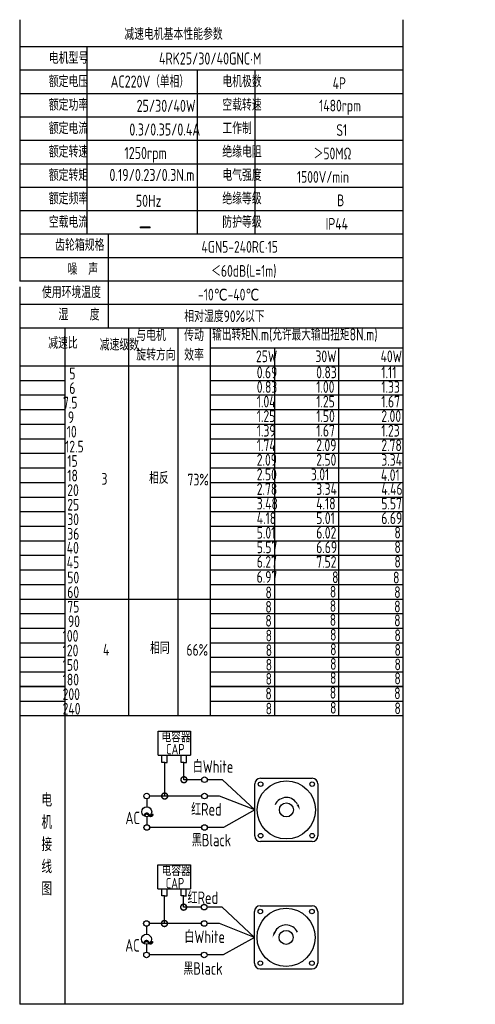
# Model space of a CAD drawing. Header units: inches. Extents: x -753 to 5070, y -3075 to 1581.
# Tile 131 of 178: x 3345 to 3611, y 9 to 583. Entities that reach past the tile are written whole.
import ezdxf

# ---------------------------------------------------------------- set-up
doc = ezdxf.new("R2010")
doc.units = ezdxf.units.IN
doc.header["$LTSCALE"] = 10
doc.header["$MEASUREMENT"] = 0
for name, color, linetype in [('1轮廓实线层', 7, 'Continuous'), ('2细线层', 4, 'Continuous'), ('6文字层', 3, 'Continuous'), ('7标注层', 4, 'Continuous')]:
    doc.layers.add(name, color=color, linetype=linetype)
doc.styles.add('PC_TEXTSTYLE', font='isocp.shx', dxfattribs={"width": 0.8, "bigfont": 'HZFS.SHX'})

# ---------------------------------------------------------------- blocks, each defined once
blk = doc.blocks.new('_DotSmall')
at = {"color": 0, "linetype": 'ByBlock', "const_width": 0.5}
blk.add_lwpolyline([(-0.0625, 0, 1), (0.0625, 0, 1)], format="xyb", close=True, dxfattribs=at)

msp = doc.modelspace()

# ---------------------------------------------------------------- linework, layer by layer
at = {"layer": '1轮廓实线层'}
for p, q in [((3344.949, 583), (3344.949, 430.563)), ((3568.381, 583), (3568.381, 192.181)), ((3344.949, 427.348), (3344.949, 153.317)), ((3344.949, 192.181), (3344.949, 9)), ((3568.381, 192.181), (3568.381, 9)), ((3568.381, 9), (3344.949, 9))]:
    msp.add_line(p, q, dxfattribs=at)
at = {"layer": '1轮廓实线层', "color": 4}
for p, q in [((3456.274, 391.653), (3568.381, 391.653)), ((3493.644, 391.653), (3493.644, 177.302)), ((3531.014, 391.653), (3531.014, 177.302))]:
    msp.add_line(p, q, dxfattribs=at)
at = {"layer": '2细线层'}
for p, q in [((3568.381, 567.152), (3344.949, 567.152)), ((3384.087, 567.152), (3384.087, 457.881)), ((3568.381, 553.493), (3344.949, 553.493)), ((3448.418, 553.493), (3448.418, 457.881)), ((3482.109, 553.493), (3482.109, 457.881)), ((3568.381, 539.834), (3344.949, 539.834)), ((3568.381, 526.175), (3344.949, 526.175)), ((3568.381, 512.516), (3344.949, 512.516)), ((3568.381, 498.857), (3344.949, 498.857)), ((3568.381, 485.198), (3344.949, 485.198)), ((3568.381, 471.539), (3344.949, 471.539)), ((3568.381, 457.881), (3344.949, 457.881)), ((3396.504, 457.881), (3396.504, 403.245)), ((3568.381, 444.222), (3344.949, 444.222)), ((3568.381, 430.563), (3344.949, 430.563)), ((3568.381, 430.563), (3344.949, 430.563)), ((3568.381, 416.904), (3344.949, 416.904)), ((3568.381, 416.904), (3344.949, 416.904)), ((3512.326, 403.245), (3344.949, 403.245)), ((3568.381, 403.245), (3344.949, 403.245)), ((3371.494, 177.302), (3371.494, 403.245)), ((3408.587, 177.302), (3408.587, 403.245)), ((3437.433, 177.302), (3437.433, 403.245)), ((3456.274, 177.302), (3456.274, 403.245)), ((3344.949, 381.208), (3568.381, 381.208)), ((3344.949, 372.712), (3371.494, 372.712)), ((3456.274, 372.712), (3568.381, 372.712)), ((3344.949, 364.216), (3371.494, 364.216)), ((3456.274, 364.216), (3568.381, 364.216)), ((3344.949, 355.72), (3371.494, 355.72)), ((3456.274, 355.72), (3568.381, 355.72)), ((3344.949, 347.224), (3371.494, 347.224)), ((3456.274, 347.224), (3568.381, 347.224)), ((3344.949, 338.728), (3371.494, 338.728)), ((3456.274, 338.728), (3568.381, 338.728)), ((3344.949, 330.232), (3371.494, 330.232)), ((3456.274, 330.232), (3568.381, 330.232)), ((3344.949, 321.736), (3371.494, 321.736)), ((3456.274, 321.736), (3568.381, 321.736)), ((3344.949, 313.24), (3371.494, 313.24)), ((3456.274, 313.24), (3568.381, 313.24)), ((3344.949, 304.744), (3371.494, 304.744)), ((3456.274, 304.744), (3568.381, 304.744)), ((3344.949, 296.247), (3371.494, 296.247)), ((3456.274, 296.247), (3568.381, 296.247)), ((3344.949, 287.751), (3371.494, 287.751)), ((3456.274, 287.751), (3568.381, 287.751)), ((3344.949, 279.255), (3371.494, 279.255)), ((3456.274, 279.255), (3568.381, 279.255)), ((3344.949, 270.759), (3371.494, 270.759)), ((3456.274, 270.759), (3568.381, 270.759)), ((3344.949, 262.263), (3371.494, 262.263)), ((3456.274, 262.263), (3568.381, 262.263)), ((3344.949, 253.767), (3371.494, 253.767)), ((3456.274, 253.767), (3568.381, 253.767)), ((3344.949, 245.271), (3456.274, 245.271)), ((3456.274, 245.271), (3568.381, 245.271)), ((3344.949, 236.775), (3371.494, 236.775)), ((3456.274, 236.775), (3568.381, 236.775)), ((3344.949, 228.279), (3371.494, 228.279)), ((3456.274, 228.279), (3568.381, 228.279)), ((3344.949, 219.783), (3371.494, 219.783)), ((3456.274, 219.783), (3568.381, 219.783)), ((3344.949, 211.287), (3371.494, 211.287)), ((3456.274, 211.287), (3568.381, 211.287)), ((3344.949, 202.79), (3371.494, 202.79)), ((3456.274, 202.79), (3568.381, 202.79)), ((3371.494, 194.294), (3344.949, 194.294)), ((3344.949, 194.294), (3371.494, 194.294)), ((3568.381, 194.294), (3456.274, 194.294)), ((3456.274, 194.294), (3568.381, 194.294)), ((3344.949, 185.798), (3371.494, 185.798)), ((3456.274, 185.798), (3568.381, 185.798)), ((3344.949, 177.302), (3456.274, 177.302)), ((3344.949, 177.302), (3456.274, 177.302)), ((3371.494, 9), (3371.494, 177.302)), ((3456.274, 177.302), (3568.381, 177.302)), ((3425.725, 154.22), (3425.725, 168.149)), ((3425.725, 168.149), (3444.68, 168.149)), ((3444.68, 168.149), (3444.68, 154.22)), ((3425.725, 154.22), (3444.604, 154.22)), ((3427.947, 150.051), (3427.947, 154.22)), ((3429.522, 150.051), (3427.947, 150.051)), ((3429.478, 150.051), (3431.053, 150.051)), ((3429.522, 130.412), (3429.522, 150.051)), ((3431.009, 150.051), (3431.009, 154.22)), ((3439.172, 150.061), (3439.172, 154.229)), ((3440.747, 150.061), (3439.172, 150.061)), ((3440.703, 150.061), (3442.278, 150.061)), ((3440.747, 139.932), (3440.747, 150.101)), ((3442.234, 150.061), (3442.234, 154.229)), ((3451.112, 139.932), (3440.747, 139.932)), ((3463.283, 139.932), (3454.393, 139.932)), ((3482.103, 122.325), (3463.283, 139.932)), ((3451.12, 130.412), (3429.522, 130.412)), ((3482.103, 122.325), (3463.853, 112.073)), ((3451.112, 112.073), (3420.762, 112.073)), ((3463.853, 112.073), (3454.393, 112.073)), ((3425.615, 76.363), (3425.615, 90.292)), ((3425.615, 90.292), (3444.571, 90.292)), ((3444.571, 90.292), (3444.571, 76.363)), ((3425.615, 76.363), (3444.495, 76.363)), ((3427.838, 72.195), (3427.838, 76.363)), ((3430.899, 72.195), (3430.899, 76.363)), ((3439.063, 72.204), (3439.063, 76.373)), ((3442.124, 72.204), (3442.124, 76.373)), ((3429.413, 72.195), (3427.838, 72.195)), ((3429.368, 56.111), (3429.368, 72.195)), ((3429.368, 72.195), (3430.944, 72.195)), ((3440.638, 72.204), (3439.063, 72.204)), ((3440.593, 72.204), (3442.169, 72.204)), ((3440.593, 65.632), (3440.593, 72.196)), ((3450.959, 65.632), (3440.593, 65.632)), ((3463.129, 65.632), (3454.239, 65.632)), ((3481.949, 48.025), (3463.129, 65.632)), ((3450.966, 56.111), (3429.368, 56.111)), ((3481.949, 48.025), (3463.699, 37.773)), ((3450.959, 37.773), (3420.608, 37.773)), ((3463.699, 37.773), (3454.239, 37.773)), ((3485.222, 29.614), (3515.498, 29.614))]:
    msp.add_line(p, q, dxfattribs=at)
at = {"layer": '2细线层', "color": 4}
for p, q in [((3485.376, 140.736), (3515.652, 140.736)), ((3482.103, 107.187), (3482.103, 137.463)), ((3518.925, 137.463), (3518.925, 107.187)), ((3515.652, 103.914), (3485.376, 103.914)), ((3486.717, 103.914), (3485.376, 103.914)), ((3481.949, 32.887), (3481.949, 63.163)), ((3485.222, 66.436), (3515.498, 66.436)), ((3518.771, 63.163), (3518.771, 32.887))]:
    msp.add_line(p, q, dxfattribs=at)
at = {"layer": '2细线层'}
for points in [[(3507.08, 125.387, 0, 0, 0), (3507.08, 125.387, 1.227, 0, 0), (3508.549, 122.236, 0, 0, 0)], [(3493.794, 51.086, 0, 0, 0), (3493.794, 51.086, 1.227, 0, 0), (3492.325, 47.935, 0, 0, 0)]]:
    msp.add_lwpolyline(points, format="xyseb", dxfattribs=at)
for centre in [(3452.752, 139.932), (3419.05, 130.412), (3452.76, 130.412), (3419.077, 112.073), (3452.752, 112.073), (3452.599, 65.632), (3418.896, 56.111), (3452.606, 56.111), (3418.924, 37.773), (3452.599, 37.773)]:
    msp.add_circle(centre, 1.64, dxfattribs=at)
at = {"layer": '2细线层', "color": 4}
for centre, radius in [((3500.514, 122.325), 16.944), ((3485.47, 137.369), 1.33), ((3515.558, 137.369), 1.33), ((3500.514, 122.325), 4.091), ((3485.47, 107.282), 1.33), ((3515.558, 107.282), 1.33), ((3500.36, 48.025), 16.944), ((3485.317, 63.068), 1.33), ((3515.404, 63.068), 1.33), ((3500.36, 48.025), 4.091), ((3485.317, 32.981), 1.33), ((3515.404, 32.981), 1.33)]:
    msp.add_circle(centre, radius, dxfattribs=at)
for centre, start, end in [((3485.376, 137.463), 90, 180), ((3515.652, 137.463), 0, 90), ((3485.376, 107.187), 180, 270), ((3515.652, 107.187), 270, 0), ((3485.222, 63.163), 90, 180), ((3515.498, 63.163), 0, 90), ((3485.222, 32.887), 180, 270), ((3515.498, 32.887), 270, 0)]:
    msp.add_arc(centre, 3.273, start, end, dxfattribs=at)
at = {"layer": '2细线层'}
for centre in [(3500.514, 122.325), (3500.36, 48.025)]:
    msp.add_arc(centre, 7.245, 25, 156.223514, dxfattribs=at)
at = {"layer": '7标注层'}
for p, q in [((3419.068, 128.772), (3419.071, 124.128)), ((3429.522, 130.412), (3420.69, 130.412)), ((3461.598, 130.412), (3454.4, 130.412)), ((3482.103, 122.325), (3461.598, 130.412)), ((3419.074, 118.357), (3419.077, 113.713)), ((3418.914, 54.471), (3418.917, 49.828)), ((3429.368, 56.111), (3420.537, 56.111)), ((3461.445, 56.111), (3454.247, 56.111)), ((3481.949, 48.025), (3461.445, 56.111)), ((3418.921, 44.056), (3418.924, 39.413))]:
    msp.add_line(p, q, dxfattribs=at)
for centre in [(3419.073, 121.242), (3418.919, 46.942)]:
    msp.add_circle(centre, 2.886, dxfattribs=at)

# ---------------------------------------------------------------- block references
at = {"layer": '2细线层'}
for p, xscale, yscale, zscale, rotation in [((3440.747, 139.932), 6.91248740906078, 6.91248740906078, 6.91248740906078, 0.0552960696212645), ((3429.522, 130.412), 6.91248740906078, 6.91248740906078, 6.91248740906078, 0.0552960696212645), ((3440.593, 65.632), 6.912487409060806, 6.912487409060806, 6.912487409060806, 0.05529606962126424), ((3429.368, 56.111), 6.912487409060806, 6.912487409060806, 6.912487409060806, 0.05529606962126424)]:
    msp.add_blockref('_DotSmall', p, dxfattribs=dict(at, xscale=xscale, yscale=yscale, zscale=zscale, rotation=rotation))

# ---------------------------------------------------------------- texts
at = {"layer": '6文字层', "style": 'PC_TEXTSTYLE'}
for s, insert, char_height, width, attachment_point in [('{\\C3;减速电机基本性能参数}', (3405.985, 578.054), 6.82948, 79.68493, 1), ('{\\C3;         电机型号 }', (3333.849, 564.098), 6.82948, 79.68493, 1), ('\\pi7.6036;{\\C3;      4RK25/30/40GNC·M}', (3399.254, 563.883), 7.04396, 97.70874, 1), ('{\\C3;         额定电压}', (3333.849, 550.439), 6.82948, 79.68493, 1), ('{\\C3;       AC220V（单相）}', (3375.453, 550.469), 7.04396, 82.18743, 1), ('{\\C3;         电机极数}', (3435.047, 550.439), 6.82948, 79.68493, 1), ('{\\C3;         4P}', (3499.411, 549.391), 6.82948, 79.68493, 1), ('{\\C3;         额定功率}', (3333.849, 536.78), 6.82948, 79.68493, 1), ('{\\C3;              25/30/40W}', (3368.069, 536.308), 7.04396, 82.18743, 1), ('{\\C3;         空载转速}', (3435.047, 536.78), 6.82948, 79.68493, 1), ('{\\C3;          1480rpm}', (3488.394, 536.325), 6.82948, 79.68493, 1), ('{\\C3;         额定电流}', (3333.849, 523.121), 6.82948, 79.68493, 1), ('{\\C3;              0.3/0.35/0.4A}', (3363.818, 522.492), 7.04396, 82.18743, 1), ('{\\C3;         工作制}', (3435.047, 523.121), 6.82948, 79.68493, 1), ('{\\C3;           S1}', (3495.295, 522.073), 6.82948, 79.68493, 1), ('{\\C3;         额定转速}', (3333.849, 509.462), 6.82948, 79.68493, 1), ('{\\C3;       1250rpm}', (3383.501, 508.784), 7.04396, 82.18743, 1), ('{\\C3;         绝缘电阻}', (3435.047, 509.462), 6.82948, 79.68493, 1), ('{\\C3;       ＞50MΩ}', (3494.523, 508.414), 6.82948, 79.68493, 1), ('{\\C3;         额定转矩}', (3333.849, 495.804), 6.82948, 79.68493, 1), ('{\\C3;       0.19/0.23/0.3N.m}', (3374.754, 496.009), 7.04396, 82.18743, 1), ('{\\C3;         电气强度}', (3435.047, 495.804), 6.82948, 79.68493, 1), ('{\\C3;  1500V/min}', (3500.391, 494.755), 6.82948, 79.68493, 1), ('{\\C3;         额定频率}', (3333.849, 482.145), 6.82948, 79.68493, 1), ('{\\C3;         绝缘等级}', (3435.047, 482.145), 6.82948, 79.68493, 1), ('{\\C3;        50Hz}', (3386.913, 480.918), 7.04396, 82.18743, 1), ('{\\C3;          B}', (3498.896, 481.096), 6.82948, 79.68493, 1), ('{\\C3;         空载电流}', (3333.849, 468.486), 6.82948, 79.68493, 1), ('{\\C3;         防护等级}', (3435.047, 468.486), 6.82948, 79.68493, 1), ('{\\C3;         IP44}', (3495.295, 467.437), 6.82948, 79.68493, 1), ('{\\C3;        \\H1.6708x;—}', (3389.31, 468.793), 6.82948, 79.68493, 1), ('{\\C3;              齿轮箱规格}', (3321.94, 455.071), 6.82948, 79.68493, 1), ('{\\C3;             4GN5-240RC·15}', (3410.387, 453.973), 6.82948, 91.5182, 1), ('{\\C3;              噪  声}', (3329.225, 440.988), 6.82948, 79.68493, 1), ('{\\C3;              ＜60dB(L=1m)}', (3412.9, 439.944), 6.82948, 79.68493, 1), ('{\\C3;       使用环境温度}', (3336.09, 427.509), 6.82948, 79.68493, 1), ('{\\C3;       -10℃-40℃}', (3427.12, 426.151), 6.82948, 79.68493, 1), ('{\\C3;           湿    度}', (3333.218, 414.5), 6.82948, 79.68493, 1), ('{\\C3;      相对湿度90%以下}', (3422.232, 413.527), 6.82948, 79.68493, 1), ('{\\C3;与电机\\P旋转方向}', (3412.967, 402.502), 6.8295, 79.68493, 1), ('{\\C3;传动\\P效率}', (3440.92, 402.43), 6.8295, 79.68493, 1), ('{\\C3;输出转矩N.m(允许最大输出扭矩8N.m)}', (3457.266, 402.996), 7.04396, 122.53347, 1), ('{\\C3;              减速比}', (3317.877, 397.94), 6.82948, 79.68493, 1), ('{\\C3;              减速级数}', (3347.901, 396.949), 6.82948, 79.68493, 1), ('{\\C3;                25W}', (3432.823, 390.157), 6.82948, 79.68493, 1), ('{\\C3;                30W}', (3467.502, 390.157), 6.82948, 79.68493, 1), ('{\\C3;                40W}', (3505.478, 390.157), 6.82948, 79.68493, 1), ('{\\C3;                   5}', (3314.568, 380.135), 6.82948, 79.68493, 1), ('{\\C3;                0.69}', (3433.268, 380.776), 6.82948, 79.68493, 1), ('{\\C3;                0.83}', (3467.947, 380.776), 6.82948, 79.68493, 1), ('{\\C3;                1.11}', (3505.923, 380.776), 6.82948, 79.68493, 1), ('{\\C3;                   6}', (3314.568, 371.639), 6.82948, 79.68493, 1), ('{\\C3;                0.83}', (3433.268, 372.28), 6.82948, 79.68493, 1), ('{\\C3;                1.00}', (3467.947, 372.28), 6.82948, 79.68493, 1), ('{\\C3;                1.33}', (3505.923, 372.28), 6.82948, 79.68493, 1), ('{\\C3;                  7.5}', (3313.969, 363.143), 6.82948, 79.68493, 1), ('{\\C3;                1.04}', (3433.268, 363.784), 6.82948, 79.68493, 1), ('{\\C3;                1.25}', (3467.947, 363.784), 6.82948, 79.68493, 1), ('{\\C3;                1.67}', (3505.923, 363.784), 6.82948, 79.68493, 1), ('{\\C3;                  9}', (3316.846, 354.647), 6.82948, 79.68493, 1), ('{\\C3;                1.25}', (3433.268, 355.288), 6.82948, 79.68493, 1), ('{\\C3;                1.50}', (3467.947, 355.288), 6.82948, 79.68493, 1), ('{\\C3;                2.00}', (3505.923, 355.288), 6.82948, 79.68493, 1), ('{\\C3;                   10}', (3313.049, 346.253), 6.82948, 79.68493, 1), ('{\\C3;                1.39}', (3433.268, 346.792), 6.82948, 79.68493, 1), ('{\\C3;                1.67}', (3467.947, 346.792), 6.82948, 79.68493, 1), ('{\\C3;                1.23}', (3505.923, 346.792), 6.82948, 79.68493, 1), ('{\\C3;                   12.5}', (3312.099, 337.549), 6.82948, 79.68493, 1), ('{\\C3;                1.74}', (3433.268, 338.295), 6.82948, 79.68493, 1), ('{\\C3;                2.09}', (3467.947, 338.295), 6.82948, 79.68493, 1), ('{\\C3;                2.78}', (3505.923, 338.295), 6.82948, 79.68493, 1), ('{\\C3;                   15}', (3313.37, 329.158), 6.82948, 79.68493, 1), ('{\\C3;                2.09}', (3433.268, 329.799), 6.82948, 79.68493, 1), ('{\\C3;                2.50}', (3467.947, 329.799), 6.82948, 79.68493, 1), ('{\\C3;                3.34}', (3505.923, 329.799), 6.82948, 79.68493, 1), ('{\\C3;                   18}', (3313.37, 320.662), 6.82948, 79.68493, 1), ('{\\C3;     3}', (3377.055, 318.759), 6.82948, 79.68493, 1), ('{\\C3;     相反}', (3404.791, 319.244), 6.82948, 79.68493, 1), ('{\\C3;  73%}', (3436.622, 318.292), 6.82948, 79.68493, 1), ('{\\C3;                2.50}', (3433.268, 321.303), 6.82948, 79.68493, 1), ('{\\C3;               3.01}', (3467.947, 321.303), 6.82948, 79.68493, 1), ('{\\C3;               4.01}', (3508.801, 320.958), 6.82948, 79.68493, 1), ('{\\C3;                   20}', (3313.37, 312.166), 6.82948, 79.68493, 1), ('{\\C3;                2.78}', (3433.268, 312.807), 6.82948, 79.68493, 1), ('{\\C3;                3.34}', (3467.947, 312.807), 6.82948, 79.68493, 1), ('{\\C3;                4.46}', (3505.923, 312.807), 6.82948, 79.68493, 1), ('{\\C3;                3.48}', (3433.268, 304.311), 6.82948, 79.68493, 1), ('{\\C3;                4.18}', (3467.947, 304.311), 6.82948, 79.68493, 1), ('{\\C3;                5.57}', (3505.923, 304.311), 6.82948, 79.68493, 1), ('{\\C3;                   25}', (3313.37, 303.67), 6.82948, 79.68493, 1), ('{\\C3;                   30}', (3313.37, 295.174), 6.82948, 79.68493, 1), ('{\\C3;                4.18}', (3433.268, 295.815), 6.82948, 79.68493, 1), ('{\\C3;                5.01}', (3467.947, 295.815), 6.82948, 79.68493, 1), ('{\\C3;                6.69}', (3505.923, 295.815), 6.82948, 79.68493, 1), ('{\\C3;                5.01}', (3433.268, 287.319), 6.82948, 79.68493, 1), ('{\\C3;                6.02}', (3467.947, 287.319), 6.82948, 79.68493, 1), ('{\\C3;                8}', (3513.568, 287.418), 6.82948, 79.68493, 1), ('{\\C3;                   36}', (3313.37, 286.678), 6.82948, 79.68493, 1), ('{\\C3;                   40}', (3313.057, 278.561), 6.82948, 79.68493, 1), ('{\\C3;                5.57}', (3433.268, 278.823), 6.82948, 79.68493, 1), ('{\\C3;                6.69}', (3467.947, 278.823), 6.82948, 79.68493, 1), ('{\\C3;                8}', (3513.568, 278.922), 6.82948, 79.68493, 1), ('{\\C3;                   45}', (3313.057, 270.064), 6.82948, 79.68493, 1), ('{\\C3;                6.27}', (3433.268, 270.327), 6.82948, 79.68493, 1), ('{\\C3;                7.52}', (3467.947, 270.327), 6.82948, 79.68493, 1), ('{\\C3;                8}', (3513.568, 270.426), 6.82948, 79.68493, 1), ('{\\C3;                   50}', (3313.37, 261.19), 6.82948, 79.68493, 1), ('{\\C3;                6.97}', (3433.19, 261.569), 6.82948, 79.68493, 1), ('{\\C3;                  8}', (3470.975, 261.397), 6.82948, 79.68493, 1), ('{\\C3;               8}', (3515.901, 261.198), 6.82948, 79.68493, 1), ('{\\C3;                   60}', (3313.37, 252.694), 6.82948, 79.68493, 1), ('{\\C3;                8}', (3438.341, 252.509), 6.82948, 79.68493, 1), ('{\\C3;                8}', (3475.909, 252.973), 6.82948, 79.68493, 1), ('{\\C3;                8}', (3513.465, 252.696), 6.82948, 79.68493, 1), ('{\\C3;                   75}', (3313.37, 244.198), 6.82948, 79.68493, 1), ('{\\C3;                8}', (3438.305, 244.134), 6.82948, 79.68493, 1), ('{\\C3;                8}', (3475.873, 244.597), 6.82948, 79.68493, 1), ('{\\C3;                8}', (3513.43, 244.32), 6.82948, 79.68493, 1), ('{\\C3;                   90}', (3313.791, 235.701), 6.82948, 79.68493, 1), ('{\\C3;                8}', (3438.298, 235.999), 6.82948, 79.68493, 1), ('{\\C3;                8}', (3475.866, 236.463), 6.82948, 79.68493, 1), ('{\\C3;                8}', (3513.423, 236.186), 6.82948, 79.68493, 1), ('{\\C3;                  100}', (3313.791, 227.205), 6.82948, 79.68493, 1), ('{\\C3;                8}', (3438.452, 227.391), 6.82948, 79.68493, 1), ('{\\C3;                8}', (3476.02, 227.855), 6.82948, 79.68493, 1), ('{\\C3;                8}', (3513.577, 227.578), 6.82948, 79.68493, 1), ('{\\C3;                  120}', (3313.791, 218.709), 6.82948, 79.68493, 1), ('{\\C3;     4}', (3377.907, 219.172), 6.82948, 79.68493, 1), ('{\\C3;     相同}', (3405.364, 220.086), 6.82948, 79.68493, 1), ('{\\C3;   66%}', (3432.845, 219.026), 6.82948, 79.68493, 1), ('{\\C3;                8}', (3438.5, 218.853), 6.82948, 79.68493, 1), ('{\\C3;                8}', (3476.068, 219.316), 6.82948, 79.68493, 1), ('{\\C3;                8}', (3513.624, 219.039), 6.82948, 79.68493, 1), ('{\\C3;                  150}', (3313.791, 210.213), 6.82948, 79.68493, 1), ('{\\C3;                8}', (3438.492, 210.39), 6.82948, 79.68493, 1), ('{\\C3;                8}', (3476.06, 210.854), 6.82948, 79.68493, 1), ('{\\C3;                8}', (3513.617, 210.577), 6.82948, 79.68493, 1), ('{\\C3;                  180}', (3313.791, 201.717), 6.82948, 79.68493, 1), ('{\\C3;                8}', (3438.423, 202.173), 6.82948, 79.68493, 1), ('{\\C3;                8}', (3475.991, 202.636), 6.82948, 79.68493, 1), ('{\\C3;                8}', (3513.548, 202.359), 6.82948, 79.68493, 1), ('{\\C3;                  200}', (3313.791, 193.221), 6.82948, 79.68493, 1), ('{\\C3;                8}', (3438.31, 193.559), 6.82948, 79.68493, 1), ('{\\C3;                8}', (3475.878, 194.022), 6.82948, 79.68493, 1), ('{\\C3;                8}', (3513.434, 193.745), 6.82948, 79.68493, 1), ('{\\C3;                  240}', (3313.791, 184.725), 6.82948, 79.68493, 1), ('{\\C3;                8}', (3438.454, 184.811), 6.82948, 79.68493, 1), ('{\\C3;                8}', (3476.022, 185.275), 6.82948, 79.68493, 1), ('{\\C3;                8}', (3513.578, 184.998), 6.82948, 79.68493, 1), ('\\pi0.80037;电容器', (3426.878, 167.86), 6.13829, 33.00432, 1), ('\\pi4.169;CAP', (3426.191, 160.818), 6.13829, 18.87916, 1), ('白White', (3445.899, 151.235), 7.2923, 25.12708, 1), ('{\\C3;     电\\P     机\\P     接\\P     线\\P     图}', (3351.882, 131.945), 7.76078, 152.88902, 2), ('\\pi0.16814;红Red', (3444.779, 126.308), 7.29229, 18.6503, 1), ('\\pi0.14995;~', (3416.466, 126.481), 14.74664, 5.01882, 1), ('\\pi2.7676;AC', (3403.866, 121.295), 7.29229, 13.11912, 1), ('黑Black', (3445.378, 108.374), 7.2923, 26.13843, 1), ('\\pi0.80037;电容器', (3426.951, 89.971), 6.13829, 28.40454, 1), ('\\pi4.169;CAP', (3425.98, 82.69), 6.13829, 18.87916, 1), ('\\pi0.16814;红Red', (3442.713, 74.788), 7.29229, 18.6503, 1), ('白White', (3441.025, 52.018), 7.2923, 28.24323, 1), ('\\pi0.14995;~', (3416.313, 52.18), 14.74664, 5.01882, 1), ('\\pi2.7676;AC', (3403.712, 46.995), 7.29229, 13.11912, 1), ('黑Black', (3440.398, 33.516), 7.2923, 27.39052, 1)]:
    msp.add_mtext(s, dxfattribs=dict(at, insert=insert, char_height=char_height, width=width, attachment_point=attachment_point))

doc.saveas('drawing.dxf')
